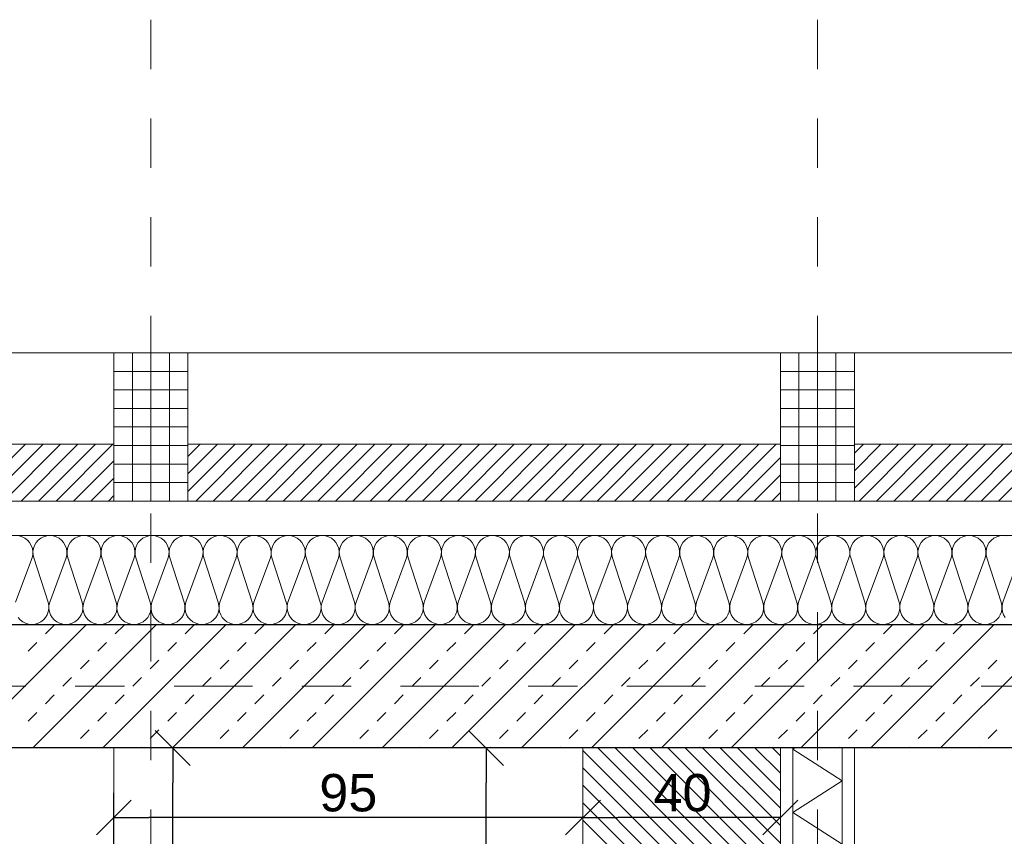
# Model space of a CAD drawing. Header units: metres. Extents: x -45.2 to 14.3, y -31.8 to 10.2.
# Tile 61 of 148: x -36.7 to -34.7, y -0.3 to 1.4. Entities that reach past the tile are written whole.
import ezdxf

# ---------------------------------------------------------------- set-up
doc = ezdxf.new("R2010")
doc.units = ezdxf.units.M
doc.header["$LTSCALE"] = 0.05
doc.linetypes.add('Achsen 01', pattern=[5.291531, 3.175, -1.058062, 0.352704, -0.705764])
doc.linetypes.add('Raster 01', pattern=[2, 1, -1])
doc.layers.get('0').update_dxf_attribs({"lineweight": 25})
for name, color, linetype, lineweight in [('013_Beton und Stahlbetonarbeiten-330 Außenwände', 7, 'Continuous', 25), ('014_Fassadenarbeiten-330 Betonfertigteile vertikal', 7, 'Continuous', 9), ('014_Fassadenarbeiten-330 Filtermauerwerk 11.5cm', 7, 'Continuous', 9), ('039_Trockenbauarbeiten-340 Gipskarton', 7, 'Continuous', 9), ('075_Raumlufttechnische Anlage-Beschriftung', 7, 'Continuous', 9), ('AV1-Einrichtung Bemaßung', 7, 'Continuous', 9)]:
    doc.layers.add(name, color=color, linetype=linetype, lineweight=lineweight)
for name, color, linetype, lineweight, true_color in [('014_Fassadenarbeiten-000 Aufsicht Betonfertigteile', 7, 'Continuous', 9, 0xc0c0c0), ('014_Fassadenarbeiten-330 mineralische Dämmung', 7, 'Continuous', 9, 0x666666), ('039_Trockenbauarbeiten-340 Dämmung', 7, 'Continuous', 9, 0xc0c0c0), ('075_Raumlufttechnische Anlage-Lüftungsanlage', 7, 'Continuous', 18, 0x555555), ('AV1-Achsen', 1, 'Achsen 01', 18, 0xff0000), ('AV1-Raster', 7, 'Raster 01', 9, 0xa6a6a6)]:
    doc.layers.add(name, color=color, linetype=linetype, lineweight=lineweight, true_color=true_color)
doc.styles.add('Arial', font='arial.ttf')

msp = doc.modelspace()

# ---------------------------------------------------------------- linework, layer by layer
at = {"color": 0, "linetype": 'Continuous', "lineweight": 15}
for p, q in [((-36.441, -0.0896), (-36.3703, -0.1604)), ((-35.8064, -0.0896), (-35.7357, -0.1604)), ((-36.5604, -0.3014), (-36.4896, -0.2306)), ((-35.5396, -0.2306), (-35.6104, -0.3014)), ((-35.6104, -0.3014), (-35.5396, -0.2306)), ((-35.1396, -0.2306), (-35.2104, -0.3014))]:
    msp.add_line(p, q, dxfattribs=at)
at = {"color": 0, "linetype": 'ByBlock', "lineweight": -2}
for p, q in [((-36.4057, -0.125), (-36.4057, -0.1957)), ((-35.771, -0.125), (-35.771, -0.1957)), ((-36.525, -0.266), (-36.4543, -0.266)), ((-35.575, -0.266), (-35.6457, -0.266)), ((-35.575, -0.266), (-35.5043, -0.266)), ((-35.175, -0.266), (-35.2457, -0.266))]:
    msp.add_line(p, q, dxfattribs=at)
at = {"layer": '013_Beton und Stahlbetonarbeiten-330 Außenwände', "color": 251, "linetype": 'Continuous', "lineweight": 13, "true_color": 0x4c4c4c}
for p, q in [((-36.5804, 0.125), (-36.8304, -0.125)), ((-36.4389, 0.125), (-36.6889, -0.125)), ((-36.6635, 0.1061), (-36.6458, 0.1237)), ((-36.2975, 0.125), (-36.5475, -0.125)), ((-36.5221, 0.1061), (-36.5044, 0.1237)), ((-36.1561, 0.125), (-36.4061, -0.125)), ((-36.3806, 0.1061), (-36.363, 0.1237)), ((-36.0147, 0.125), (-36.2647, -0.125)), ((-36.2392, 0.1061), (-36.2215, 0.1237)), ((-35.8732, 0.125), (-36.1232, -0.125)), ((-36.0978, 0.1061), (-36.0801, 0.1237)), ((-35.7318, 0.125), (-35.9818, -0.125)), ((-35.9564, 0.1061), (-35.9387, 0.1237)), ((-35.5904, 0.125), (-35.8404, -0.125)), ((-35.815, 0.1061), (-35.7973, 0.1237)), ((-35.449, 0.125), (-35.699, -0.125)), ((-35.6735, 0.1061), (-35.6559, 0.1237)), ((-35.3076, 0.125), (-35.5576, -0.125)), ((-35.5321, 0.1061), (-35.5144, 0.1237)), ((-35.1661, 0.125), (-35.4161, -0.125)), ((-35.3907, 0.1061), (-35.373, 0.1237)), ((-35.0247, 0.125), (-35.2747, -0.125)), ((-35.2493, 0.1061), (-35.2316, 0.1237)), ((-34.8833, 0.125), (-35.1333, -0.125)), ((-35.1079, 0.1061), (-35.0902, 0.1237)), ((-34.7419, 0.125), (-34.9919, -0.125)), ((-34.9664, 0.1061), (-34.9488, 0.1237)), ((-34.6005, 0.125), (-34.8505, -0.125)), ((-34.825, 0.1061), (-34.8073, 0.1237)), ((-36.6988, 0.0707), (-36.6812, 0.0884)), ((-36.5574, 0.0707), (-36.5397, 0.0884)), ((-36.416, 0.0707), (-36.3983, 0.0884)), ((-36.2746, 0.0707), (-36.2569, 0.0884)), ((-36.1332, 0.0707), (-36.1155, 0.0884)), ((-35.9917, 0.0707), (-35.9741, 0.0884)), ((-35.8503, 0.0707), (-35.8326, 0.0884)), ((-35.7089, 0.0707), (-35.6912, 0.0884)), ((-35.5675, 0.0707), (-35.5498, 0.0884)), ((-35.426, 0.0707), (-35.4084, 0.0884)), ((-35.2846, 0.0707), (-35.267, 0.0884)), ((-35.1432, 0.0707), (-35.1255, 0.0884)), ((-35.0018, 0.0707), (-34.9841, 0.0884)), ((-34.8604, 0.0707), (-34.8427, 0.0884)), ((-36.5928, 0.0354), (-36.5751, 0.053)), ((-36.4514, 0.0354), (-36.4337, 0.053)), ((-36.3099, 0.0354), (-36.2923, 0.053)), ((-36.1685, 0.0354), (-36.1508, 0.053)), ((-36.0271, 0.0354), (-36.0094, 0.053)), ((-35.8857, 0.0354), (-35.868, 0.053)), ((-35.7442, 0.0354), (-35.7266, 0.053)), ((-35.6028, 0.0354), (-35.5851, 0.053)), ((-35.4614, 0.0354), (-35.4437, 0.053)), ((-35.32, 0.0354), (-35.3023, 0.053)), ((-35.1786, 0.0354), (-35.1609, 0.053)), ((-35.0371, 0.0354), (-35.0195, 0.053)), ((-34.8957, 0.0354), (-34.878, 0.053)), ((-34.7543, 0.0354), (-34.7366, 0.053)), ((-36.6281, 0), (-36.6105, 0.0177)), ((-36.4867, 0), (-36.469, 0.0177)), ((-36.3453, 0), (-36.3276, 0.0177)), ((-36.2039, 0), (-36.1862, 0.0177)), ((-36.0624, 0), (-36.0448, 0.0177)), ((-35.921, 0), (-35.9033, 0.0177)), ((-35.7796, 0), (-35.7619, 0.0177)), ((-35.6382, 0), (-35.6205, 0.0177)), ((-35.4968, 0), (-35.4791, 0.0177)), ((-35.3553, 0), (-35.3377, 0.0177)), ((-35.2139, 0), (-35.1962, 0.0177)), ((-35.0725, 0), (-35.0548, 0.0177)), ((-34.9311, 0), (-34.9134, 0.0177)), ((-34.7897, 0), (-34.772, 0.0177)), ((-36.6635, -0.0354), (-36.6458, -0.0177)), ((-36.5221, -0.0354), (-36.5044, -0.0177)), ((-36.3806, -0.0354), (-36.363, -0.0177)), ((-36.2392, -0.0354), (-36.2215, -0.0177)), ((-36.0978, -0.0354), (-36.0801, -0.0177)), ((-35.9564, -0.0354), (-35.9387, -0.0177)), ((-35.815, -0.0354), (-35.7973, -0.0177)), ((-35.6735, -0.0354), (-35.6559, -0.0177)), ((-35.5321, -0.0354), (-35.5144, -0.0177)), ((-35.3907, -0.0354), (-35.373, -0.0177)), ((-35.2493, -0.0354), (-35.2316, -0.0177)), ((-35.1079, -0.0354), (-35.0902, -0.0177)), ((-34.9664, -0.0354), (-34.9488, -0.0177)), ((-34.825, -0.0354), (-34.8073, -0.0177)), ((-36.6988, -0.0707), (-36.6812, -0.053)), ((-36.5574, -0.0707), (-36.5397, -0.053)), ((-36.416, -0.0707), (-36.3983, -0.053)), ((-36.2746, -0.0707), (-36.2569, -0.053)), ((-36.1332, -0.0707), (-36.1155, -0.053)), ((-35.9917, -0.0707), (-35.9741, -0.053)), ((-35.8503, -0.0707), (-35.8326, -0.053)), ((-35.7089, -0.0707), (-35.6912, -0.053)), ((-35.5675, -0.0707), (-35.5498, -0.053)), ((-35.426, -0.0707), (-35.4084, -0.053)), ((-35.2846, -0.0707), (-35.267, -0.053)), ((-35.1432, -0.0707), (-35.1255, -0.053)), ((-35.0018, -0.0707), (-34.9841, -0.053)), ((-34.8604, -0.0707), (-34.8427, -0.053)), ((-36.5928, -0.1061), (-36.5751, -0.0884)), ((-36.4514, -0.1061), (-36.4337, -0.0884)), ((-36.3099, -0.1061), (-36.2923, -0.0884)), ((-36.1685, -0.1061), (-36.1508, -0.0884)), ((-36.0271, -0.1061), (-36.0094, -0.0884)), ((-35.8857, -0.1061), (-35.868, -0.0884)), ((-35.7442, -0.1061), (-35.7266, -0.0884)), ((-35.6028, -0.1061), (-35.5851, -0.0884)), ((-35.4614, -0.1061), (-35.4437, -0.0884)), ((-35.32, -0.1061), (-35.3023, -0.0884)), ((-35.1786, -0.1061), (-35.1609, -0.0884)), ((-35.0371, -0.1061), (-35.0195, -0.0884)), ((-34.8957, -0.1061), (-34.878, -0.0884)), ((-34.7543, -0.1061), (-34.7366, -0.0884)), ((-36.6117, -0.125), (-36.6105, -0.1237)), ((-36.4703, -0.125), (-36.469, -0.1237)), ((-36.3289, -0.125), (-36.3276, -0.1237)), ((-36.1874, -0.125), (-36.1862, -0.1237)), ((-36.046, -0.125), (-36.0448, -0.1237)), ((-35.9046, -0.125), (-35.9033, -0.1237)), ((-35.7632, -0.125), (-35.7619, -0.1237)), ((-35.6218, -0.125), (-35.6205, -0.1237)), ((-35.4803, -0.125), (-35.4791, -0.1237)), ((-35.3389, -0.125), (-35.3377, -0.1237)), ((-35.1975, -0.125), (-35.1962, -0.1237)), ((-35.0561, -0.125), (-35.0548, -0.1237)), ((-34.9147, -0.125), (-34.9134, -0.1237)), ((-34.7732, -0.125), (-34.772, -0.1237))]:
    msp.add_line(p, q, dxfattribs=at)
at = {"layer": '013_Beton und Stahlbetonarbeiten-330 Außenwände'}
msp.add_lwpolyline([(-39.275, 0.125), (-18.775, 0.125), (-18.775, -0.125), (-39.025, -0.125), (-39.025, -21.725), (-39.275, -21.725)], close=True, dxfattribs=at)
at = {"layer": '014_Fassadenarbeiten-000 Aufsicht Betonfertigteile'}
msp.add_lwpolyline([(-39.455, 0.305), (0.305, 0.305), (0.675, 0.675), (-39.825, 0.675)], close=True, dxfattribs=at)
at = {"layer": '014_Fassadenarbeiten-330 Betonfertigteile vertikal', "color": 8, "linetype": 'Continuous', "lineweight": 9, "true_color": 0x808080}
for p, q in [((-36.4875, 0.675), (-36.4875, 0.375)), ((-36.45, 0.675), (-36.45, 0.375)), ((-36.4125, 0.675), (-36.4125, 0.375)), ((-35.1375, 0.675), (-35.1375, 0.375)), ((-35.1, 0.675), (-35.1, 0.375)), ((-35.0625, 0.675), (-35.0625, 0.375))]:
    msp.add_line(p, q, dxfattribs=at)
at = {"layer": '014_Fassadenarbeiten-330 Betonfertigteile vertikal', "color": 8, "linetype": 'Continuous', "lineweight": 13, "true_color": 0x808080}
for p, q in [((-36.525, 0.6375), (-36.375, 0.6375)), ((-35.175, 0.6375), (-35.025, 0.6375)), ((-36.525, 0.6), (-36.375, 0.6)), ((-35.175, 0.6), (-35.025, 0.6)), ((-36.525, 0.5625), (-36.375, 0.5625)), ((-35.175, 0.5625), (-35.025, 0.5625)), ((-36.525, 0.525), (-36.375, 0.525)), ((-35.175, 0.525), (-35.025, 0.525)), ((-36.525, 0.4875), (-36.375, 0.4875)), ((-35.175, 0.4875), (-35.025, 0.4875)), ((-36.525, 0.45), (-36.375, 0.45)), ((-35.175, 0.45), (-35.025, 0.45)), ((-36.525, 0.4125), (-36.375, 0.4125)), ((-35.175, 0.4125), (-35.025, 0.4125))]:
    msp.add_line(p, q, dxfattribs=at)
at = {"layer": '014_Fassadenarbeiten-330 Betonfertigteile vertikal'}
for points in [[(-36.525, 0.675), (-36.375, 0.675), (-36.375, 0.375), (-36.525, 0.375)], [(-35.175, 0.675), (-35.025, 0.675), (-35.025, 0.375), (-35.175, 0.375)]]:
    msp.add_lwpolyline(points, close=True, dxfattribs=at)
at = {"layer": '014_Fassadenarbeiten-330 Filtermauerwerk 11.5cm', "color": 8, "linetype": 'Continuous', "lineweight": 9, "true_color": 0x808080}
for p, q in [((-36.8188, 0.375), (-36.7038, 0.49)), ((-36.7835, 0.375), (-36.6685, 0.49)), ((-36.7481, 0.375), (-36.6331, 0.49)), ((-36.7128, 0.375), (-36.5978, 0.49)), ((-36.6774, 0.375), (-36.5624, 0.49)), ((-36.642, 0.375), (-36.527, 0.49)), ((-36.375, 0.4653), (-36.3503, 0.49)), ((-36.375, 0.4299), (-36.3149, 0.49)), ((-36.375, 0.3946), (-36.2796, 0.49)), ((-36.3592, 0.375), (-36.2442, 0.49)), ((-36.3238, 0.375), (-36.2088, 0.49)), ((-36.2885, 0.375), (-36.1735, 0.49)), ((-36.2531, 0.375), (-36.1381, 0.49)), ((-36.2178, 0.375), (-36.1028, 0.49)), ((-36.1824, 0.375), (-36.0674, 0.49)), ((-36.1471, 0.375), (-36.0321, 0.49)), ((-36.1117, 0.375), (-35.9967, 0.49)), ((-36.0764, 0.375), (-35.9614, 0.49)), ((-36.041, 0.375), (-35.926, 0.49)), ((-36.0056, 0.375), (-35.8906, 0.49)), ((-35.9703, 0.375), (-35.8553, 0.49)), ((-35.9349, 0.375), (-35.8199, 0.49)), ((-35.8996, 0.375), (-35.7846, 0.49)), ((-35.8642, 0.375), (-35.7492, 0.49)), ((-35.8289, 0.375), (-35.7139, 0.49)), ((-35.7935, 0.375), (-35.6785, 0.49)), ((-35.7582, 0.375), (-35.6432, 0.49)), ((-35.7228, 0.375), (-35.6078, 0.49)), ((-35.6874, 0.375), (-35.5724, 0.49)), ((-35.6521, 0.375), (-35.5371, 0.49)), ((-35.6167, 0.375), (-35.5017, 0.49)), ((-35.5814, 0.375), (-35.4664, 0.49)), ((-35.546, 0.375), (-35.431, 0.49)), ((-35.5107, 0.375), (-35.3957, 0.49)), ((-35.4753, 0.375), (-35.3603, 0.49)), ((-35.44, 0.375), (-35.325, 0.49)), ((-35.4046, 0.375), (-35.2896, 0.49)), ((-35.3692, 0.375), (-35.2542, 0.49)), ((-35.3339, 0.375), (-35.2189, 0.49)), ((-35.2985, 0.375), (-35.1835, 0.49)), ((-35.025, 0.4718), (-35.0068, 0.49)), ((-35.025, 0.4364), (-34.9714, 0.49)), ((-35.025, 0.401), (-34.936, 0.49)), ((-35.0157, 0.375), (-34.9007, 0.49)), ((-34.9803, 0.375), (-34.8653, 0.49)), ((-34.945, 0.375), (-34.83, 0.49)), ((-34.9096, 0.375), (-34.7946, 0.49)), ((-34.8743, 0.375), (-34.7593, 0.49)), ((-34.8389, 0.375), (-34.7239, 0.49)), ((-34.8036, 0.375), (-34.6886, 0.49)), ((-34.7682, 0.375), (-34.6532, 0.49)), ((-34.7329, 0.375), (-34.6179, 0.49)), ((-35.2632, 0.375), (-35.175, 0.4632)), ((-36.6067, 0.375), (-36.525, 0.4567)), ((-36.5713, 0.375), (-36.525, 0.4213)), ((-35.2278, 0.375), (-35.175, 0.4278)), ((-36.536, 0.375), (-36.525, 0.386)), ((-35.1925, 0.375), (-35.175, 0.3925))]:
    msp.add_line(p, q, dxfattribs=at)
at = {"layer": '014_Fassadenarbeiten-330 Filtermauerwerk 11.5cm'}
for points in [[(-36.525, 0.49), (-36.525, 0.375), (-37.725, 0.375), (-37.725, 0.49)], [(-35.175, 0.49), (-35.175, 0.375), (-36.375, 0.375), (-36.375, 0.49)], [(-33.825, 0.49), (-33.825, 0.375), (-35.025, 0.375), (-35.025, 0.49)]]:
    msp.add_lwpolyline(points, close=True, dxfattribs=at)
at = {"layer": '014_Fassadenarbeiten-330 mineralische Dämmung'}
msp.add_lwpolyline([(-18.9, 0.305), (-18.9, 0.125), (-39.275, 0.125), (-39.275, -21.725), (-39.15, -21.725), (-39.15, -21.905), (-39.455, -21.905), (-39.455, 0.305)], close=True, dxfattribs=at)
for points in [[(-36.7239, 0.17), (-36.6906, 0.26), (-36.6906, 0.26), (-36.6893, 0.2663), (-36.6891, 0.2728), (-36.6901, 0.2792), (-36.6923, 0.2853), (-36.6956, 0.2908), (-36.6999, 0.2957), (-36.705, 0.2997), (-36.7108, 0.3026), (-36.717, 0.3044)], [(-34.7176, 0.3044), (-34.724, 0.305), (-34.7305, 0.3044), (-34.7367, 0.3026), (-34.7425, 0.2997), (-34.7476, 0.2957), (-34.7519, 0.2908), (-34.7552, 0.2853), (-34.7574, 0.2792), (-34.7584, 0.2728), (-34.7582, 0.2663), (-34.7568, 0.26), (-34.7279, 0.17), (-34.7279, 0.17), (-34.7265, 0.1637), (-34.7263, 0.1572), (-34.7273, 0.1508), (-34.7295, 0.1447), (-34.7328, 0.1392), (-34.7371, 0.1343), (-34.7422, 0.1303), (-34.748, 0.1274), (-34.7542, 0.1256), (-34.7607, 0.125), (-34.7671, 0.1256), (-34.7733, 0.1274), (-34.7791, 0.1303), (-34.7842, 0.1343), (-34.7885, 0.1392), (-34.7918, 0.1447), (-34.794, 0.1508), (-34.7951, 0.1572), (-34.7949, 0.1637), (-34.7935, 0.17), (-34.7602, 0.26), (-34.7602, 0.26), (-34.7588, 0.2663), (-34.7586, 0.2728), (-34.7596, 0.2792), (-34.7618, 0.2853), (-34.7651, 0.2908), (-34.7694, 0.2957), (-34.7745, 0.2997), (-34.7803, 0.3026), (-34.7865, 0.3044), (-34.793, 0.305), (-34.7994, 0.3044), (-34.8056, 0.3026), (-34.8114, 0.2997), (-34.8165, 0.2957), (-34.8208, 0.2908), (-34.8241, 0.2853), (-34.8263, 0.2792), (-34.8273, 0.2728), (-34.8272, 0.2663), (-34.8258, 0.26), (-34.7968, 0.17), (-34.7968, 0.17), (-34.7954, 0.1637), (-34.7953, 0.1572), (-34.7963, 0.1508), (-34.7985, 0.1447), (-34.8018, 0.1392), (-34.8061, 0.1343), (-34.8112, 0.1303), (-34.817, 0.1274), (-34.8232, 0.1256), (-34.8296, 0.125), (-34.8361, 0.1256), (-34.8423, 0.1274), (-34.8481, 0.1303), (-34.8532, 0.1343), (-34.8575, 0.1392), (-34.8608, 0.1447), (-34.863, 0.1508), (-34.864, 0.1572), (-34.8638, 0.1637), (-34.8624, 0.17), (-34.8291, 0.26), (-34.8291, 0.26), (-34.8277, 0.2663), (-34.8276, 0.2728), (-34.8286, 0.2792), (-34.8308, 0.2853), (-34.8341, 0.2908), (-34.8384, 0.2957), (-34.8435, 0.2997), (-34.8493, 0.3026), (-34.8555, 0.3044), (-34.8619, 0.305), (-34.8684, 0.3044), (-34.8746, 0.3026), (-34.8804, 0.2997), (-34.8855, 0.2957), (-34.8898, 0.2908), (-34.8931, 0.2853), (-34.8953, 0.2792), (-34.8963, 0.2728), (-34.8961, 0.2663), (-34.8947, 0.26), (-34.8658, 0.17), (-34.8658, 0.17), (-34.8644, 0.1637), (-34.8642, 0.1572), (-34.8652, 0.1508), (-34.8674, 0.1447), (-34.8707, 0.1392), (-34.875, 0.1343), (-34.8801, 0.1303), (-34.8859, 0.1274), (-34.8921, 0.1256), (-34.8986, 0.125), (-34.905, 0.1256), (-34.9112, 0.1274), (-34.917, 0.1303), (-34.9221, 0.1343), (-34.9264, 0.1392), (-34.9297, 0.1447), (-34.9319, 0.1508), (-34.9329, 0.1572), (-34.9328, 0.1637), (-34.9314, 0.17), (-34.8981, 0.26), (-34.8981, 0.26), (-34.8967, 0.2663), (-34.8965, 0.2728), (-34.8975, 0.2792), (-34.8997, 0.2853), (-34.903, 0.2908), (-34.9073, 0.2957), (-34.9124, 0.2997), (-34.9182, 0.3026), (-34.9244, 0.3044), (-34.9309, 0.305), (-34.9373, 0.3044), (-34.9435, 0.3026), (-34.9493, 0.2997), (-34.9544, 0.2957), (-34.9587, 0.2908), (-34.962, 0.2853), (-34.9642, 0.2792), (-34.9652, 0.2728), (-34.9651, 0.2663), (-34.9637, 0.26), (-34.9347, 0.17), (-34.9347, 0.17), (-34.9333, 0.1637), (-34.9331, 0.1572), (-34.9342, 0.1508), (-34.9364, 0.1447), (-34.9397, 0.1392), (-34.944, 0.1343), (-34.9491, 0.1303), (-34.9548, 0.1274), (-34.9611, 0.1256), (-34.9675, 0.125), (-34.974, 0.1256), (-34.9802, 0.1274), (-34.986, 0.1303), (-34.9911, 0.1343), (-34.9954, 0.1392), (-34.9987, 0.1447), (-35.0009, 0.1508), (-35.0019, 0.1572), (-35.0017, 0.1637), (-35.0003, 0.17), (-34.967, 0.26), (-34.967, 0.26), (-34.9656, 0.2663), (-34.9654, 0.2728), (-34.9665, 0.2792), (-34.9687, 0.2853), (-34.972, 0.2908), (-34.9763, 0.2957), (-34.9814, 0.2997), (-34.9872, 0.3026), (-34.9934, 0.3044), (-34.9998, 0.305), (-35.0063, 0.3044), (-35.0125, 0.3026), (-35.0182, 0.2997), (-35.0234, 0.2957), (-35.0277, 0.2908), (-35.031, 0.2853), (-35.0332, 0.2792), (-35.0342, 0.2728), (-35.034, 0.2663), (-35.0326, 0.26), (-35.0037, 0.17), (-35.0037, 0.17), (-35.0023, 0.1637), (-35.0021, 0.1572), (-35.0031, 0.1508), (-35.0053, 0.1447), (-35.0086, 0.1392), (-35.0129, 0.1343), (-35.018, 0.1303), (-35.0238, 0.1274), (-35.03, 0.1256), (-35.0365, 0.125), (-35.0429, 0.1256), (-35.0491, 0.1274), (-35.0549, 0.1303), (-35.06, 0.1343), (-35.0643, 0.1392), (-35.0676, 0.1447), (-35.0698, 0.1508), (-35.0708, 0.1572), (-35.0706, 0.1637), (-35.0692, 0.17), (-35.036, 0.26), (-35.036, 0.26), (-35.0346, 0.2663), (-35.0344, 0.2728), (-35.0354, 0.2792), (-35.0376, 0.2853), (-35.0409, 0.2908), (-35.0452, 0.2957), (-35.0503, 0.2997), (-35.0561, 0.3026), (-35.0623, 0.3044), (-35.0688, 0.305), (-35.0752, 0.3044), (-35.0814, 0.3026), (-35.0872, 0.2997), (-35.0923, 0.2957), (-35.0966, 0.2908), (-35.0999, 0.2853), (-35.1021, 0.2792), (-35.1031, 0.2728), (-35.1029, 0.2663), (-35.1015, 0.26), (-35.0726, 0.17), (-35.0726, 0.17), (-35.0712, 0.1637), (-35.071, 0.1572), (-35.0721, 0.1508), (-35.0743, 0.1447), (-35.0776, 0.1392), (-35.0818, 0.1343), (-35.087, 0.1303), (-35.0927, 0.1274), (-35.099, 0.1256), (-35.1054, 0.125), (-35.1119, 0.1256), (-35.1181, 0.1274), (-35.1238, 0.1303), (-35.129, 0.1343), (-35.1332, 0.1392), (-35.1366, 0.1447), (-35.1388, 0.1508), (-35.1398, 0.1572), (-35.1396, 0.1637), (-35.1382, 0.17), (-35.1049, 0.26), (-35.1049, 0.26), (-35.1035, 0.2663), (-35.1033, 0.2728), (-35.1044, 0.2792), (-35.1066, 0.2853), (-35.1099, 0.2908), (-35.1142, 0.2957), (-35.1193, 0.2997), (-35.125, 0.3026), (-35.1313, 0.3044), (-35.1377, 0.305), (-35.1441, 0.3044), (-35.1504, 0.3026), (-35.1561, 0.2997), (-35.1613, 0.2957), (-35.1655, 0.2908), (-35.1688, 0.2853), (-35.171, 0.2792), (-35.1721, 0.2728), (-35.1719, 0.2663), (-35.1705, 0.26), (-35.1416, 0.17), (-35.1416, 0.17), (-35.1402, 0.1637), (-35.14, 0.1572), (-35.141, 0.1508), (-35.1432, 0.1447), (-35.1465, 0.1392), (-35.1508, 0.1343), (-35.1559, 0.1303), (-35.1617, 0.1274), (-35.1679, 0.1256), (-35.1743, 0.125), (-35.1808, 0.1256), (-35.187, 0.1274), (-35.1928, 0.1303), (-35.1979, 0.1343), (-35.2022, 0.1392), (-35.2055, 0.1447), (-35.2077, 0.1508), (-35.2087, 0.1572), (-35.2085, 0.1637), (-35.2071, 0.17), (-35.1739, 0.26), (-35.1739, 0.26), (-35.1725, 0.2663), (-35.1723, 0.2728), (-35.1733, 0.2792), (-35.1755, 0.2853), (-35.1788, 0.2908), (-35.1831, 0.2957), (-35.1882, 0.2997), (-35.194, 0.3026), (-35.2002, 0.3044), (-35.2066, 0.305), (-35.2131, 0.3044), (-35.2193, 0.3026), (-35.2251, 0.2997), (-35.2302, 0.2957), (-35.2345, 0.2908), (-35.2378, 0.2853), (-35.24, 0.2792), (-35.241, 0.2728), (-35.2408, 0.2663), (-35.2394, 0.26), (-35.2105, 0.17), (-35.2105, 0.17), (-35.2091, 0.1637), (-35.2089, 0.1572), (-35.2099, 0.1508), (-35.2121, 0.1447), (-35.2155, 0.1392), (-35.2197, 0.1343), (-35.2249, 0.1303), (-35.2306, 0.1274), (-35.2368, 0.1256), (-35.2433, 0.125), (-35.2497, 0.1256), (-35.256, 0.1274), (-35.2617, 0.1303), (-35.2669, 0.1343), (-35.2711, 0.1392), (-35.2744, 0.1447), (-35.2766, 0.1508), (-35.2777, 0.1572), (-35.2775, 0.1637), (-35.2761, 0.17), (-35.2428, 0.26), (-35.2428, 0.26), (-35.2414, 0.2663), (-35.2412, 0.2728), (-35.2422, 0.2792), (-35.2445, 0.2853), (-35.2478, 0.2908), (-35.252, 0.2957), (-35.2572, 0.2997), (-35.2629, 0.3026), (-35.2691, 0.3044), (-35.2756, 0.305), (-35.282, 0.3044), (-35.2883, 0.3026), (-35.294, 0.2997), (-35.2991, 0.2957), (-35.3034, 0.2908), (-35.3067, 0.2853), (-35.3089, 0.2792), (-35.31, 0.2728), (-35.3098, 0.2663), (-35.3084, 0.26), (-35.2795, 0.17), (-35.2795, 0.17), (-35.2781, 0.1637), (-35.2779, 0.1572), (-35.2789, 0.1508), (-35.2811, 0.1447), (-35.2844, 0.1392), (-35.2887, 0.1343), (-35.2938, 0.1303), (-35.2996, 0.1274), (-35.3058, 0.1256), (-35.3122, 0.125), (-35.3187, 0.1256), (-35.3249, 0.1274), (-35.3307, 0.1303), (-35.3358, 0.1343), (-35.3401, 0.1392), (-35.3434, 0.1447), (-35.3456, 0.1508), (-35.3466, 0.1572), (-35.3464, 0.1637), (-35.345, 0.17), (-35.3118, 0.26), (-35.3118, 0.26), (-35.3104, 0.2663), (-35.3102, 0.2728), (-35.3112, 0.2792), (-35.3134, 0.2853), (-35.3167, 0.2908), (-35.321, 0.2957), (-35.3261, 0.2997), (-35.3319, 0.3026), (-35.3381, 0.3044), (-35.3445, 0.305), (-35.351, 0.3044), (-35.3572, 0.3026), (-35.363, 0.2997), (-35.3681, 0.2957), (-35.3724, 0.2908), (-35.3757, 0.2853), (-35.3779, 0.2792), (-35.3789, 0.2728), (-35.3787, 0.2663), (-35.3773, 0.26), (-35.3484, 0.17), (-35.3484, 0.17), (-35.347, 0.1637), (-35.3468, 0.1572), (-35.3478, 0.1508), (-35.35, 0.1447), (-35.3533, 0.1392), (-35.3576, 0.1343), (-35.3627, 0.1303), (-35.3685, 0.1274), (-35.3747, 0.1256), (-35.3812, 0.125), (-35.3876, 0.1256), (-35.3938, 0.1274), (-35.3996, 0.1303), (-35.4047, 0.1343), (-35.409, 0.1392), (-35.4123, 0.1447), (-35.4145, 0.1508), (-35.4156, 0.1572), (-35.4154, 0.1637), (-35.414, 0.17), (-35.3807, 0.26), (-35.3807, 0.26), (-35.3793, 0.2663), (-35.3791, 0.2728), (-35.3801, 0.2792), (-35.3823, 0.2853), (-35.3856, 0.2908), (-35.3899, 0.2957), (-35.3951, 0.2997), (-35.4008, 0.3026), (-35.407, 0.3044), (-35.4135, 0.305), (-35.4199, 0.3044), (-35.4261, 0.3026), (-35.4319, 0.2997), (-35.437, 0.2957), (-35.4413, 0.2908), (-35.4446, 0.2853), (-35.4468, 0.2792), (-35.4479, 0.2728), (-35.4477, 0.2663), (-35.4463, 0.26), (-35.4173, 0.17), (-35.4173, 0.17), (-35.4159, 0.1637), (-35.4158, 0.1572), (-35.4168, 0.1508), (-35.419, 0.1447), (-35.4223, 0.1392), (-35.4266, 0.1343), (-35.4317, 0.1303), (-35.4375, 0.1274), (-35.4437, 0.1256), (-35.4501, 0.125), (-35.4566, 0.1256), (-35.4628, 0.1274), (-35.4686, 0.1303), (-35.4737, 0.1343), (-35.478, 0.1392), (-35.4813, 0.1447), (-35.4835, 0.1508), (-35.4845, 0.1572), (-35.4843, 0.1637), (-35.4829, 0.17), (-35.4496, 0.26), (-35.4496, 0.26), (-35.4482, 0.2663), (-35.4481, 0.2728), (-35.4491, 0.2792), (-35.4513, 0.2853), (-35.4546, 0.2908), (-35.4589, 0.2957), (-35.464, 0.2997), (-35.4698, 0.3026), (-35.476, 0.3044), (-35.4824, 0.305), (-35.4889, 0.3044), (-35.4951, 0.3026), (-35.5009, 0.2997), (-35.506, 0.2957), (-35.5103, 0.2908), (-35.5136, 0.2853), (-35.5158, 0.2792), (-35.5168, 0.2728), (-35.5166, 0.2663), (-35.5152, 0.26), (-35.4863, 0.17), (-35.4863, 0.17), (-35.4849, 0.1637), (-35.4847, 0.1572), (-35.4857, 0.1508), (-35.4879, 0.1447), (-35.4912, 0.1392), (-35.4955, 0.1343), (-35.5006, 0.1303), (-35.5064, 0.1274), (-35.5126, 0.1256), (-35.5191, 0.125), (-35.5255, 0.1256), (-35.5317, 0.1274), (-35.5375, 0.1303), (-35.5426, 0.1343), (-35.5469, 0.1392), (-35.5502, 0.1447), (-35.5524, 0.1508), (-35.5534, 0.1572), (-35.5533, 0.1637), (-35.5519, 0.17), (-35.5186, 0.26), (-35.5186, 0.26), (-35.5172, 0.2663), (-35.517, 0.2728), (-35.518, 0.2792), (-35.5202, 0.2853), (-35.5235, 0.2908), (-35.5278, 0.2957), (-35.5329, 0.2997), (-35.5387, 0.3026), (-35.5449, 0.3044), (-35.5514, 0.305), (-35.5578, 0.3044), (-35.564, 0.3026), (-35.5698, 0.2997), (-35.5749, 0.2957), (-35.5792, 0.2908), (-35.5825, 0.2853), (-35.5847, 0.2792), (-35.5857, 0.2728), (-35.5856, 0.2663), (-35.5842, 0.26), (-35.5552, 0.17), (-35.5552, 0.17), (-35.5538, 0.1637), (-35.5536, 0.1572), (-35.5547, 0.1508), (-35.5569, 0.1447), (-35.5602, 0.1392), (-35.5645, 0.1343), (-35.5696, 0.1303), (-35.5754, 0.1274), (-35.5816, 0.1256), (-35.588, 0.125), (-35.5945, 0.1256), (-35.6007, 0.1274), (-35.6065, 0.1303), (-35.6116, 0.1343), (-35.6159, 0.1392), (-35.6192, 0.1447), (-35.6214, 0.1508), (-35.6224, 0.1572), (-35.6222, 0.1637), (-35.6208, 0.17), (-35.5875, 0.26), (-35.5875, 0.26), (-35.5861, 0.2663), (-35.5859, 0.2728), (-35.587, 0.2792), (-35.5892, 0.2853), (-35.5925, 0.2908), (-35.5968, 0.2957), (-35.6019, 0.2997), (-35.6077, 0.3026), (-35.6139, 0.3044), (-35.6203, 0.305), (-35.6268, 0.3044), (-35.633, 0.3026), (-35.6387, 0.2997), (-35.6439, 0.2957), (-35.6482, 0.2908), (-35.6515, 0.2853), (-35.6537, 0.2792), (-35.6547, 0.2728), (-35.6545, 0.2663), (-35.6531, 0.26), (-35.6242, 0.17), (-35.6242, 0.17), (-35.6228, 0.1637), (-35.6226, 0.1572), (-35.6236, 0.1508), (-35.6258, 0.1447), (-35.6291, 0.1392), (-35.6334, 0.1343), (-35.6385, 0.1303), (-35.6443, 0.1274), (-35.6505, 0.1256), (-35.657, 0.125), (-35.6634, 0.1256), (-35.6696, 0.1274), (-35.6754, 0.1303), (-35.6805, 0.1343), (-35.6848, 0.1392), (-35.6881, 0.1447), (-35.6903, 0.1508), (-35.6913, 0.1572), (-35.6911, 0.1637), (-35.6897, 0.17), (-35.6565, 0.26), (-35.6565, 0.26), (-35.6551, 0.2663), (-35.6549, 0.2728), (-35.6559, 0.2792), (-35.6581, 0.2853), (-35.6614, 0.2908), (-35.6657, 0.2957), (-35.6708, 0.2997), (-35.6766, 0.3026), (-35.6828, 0.3044), (-35.6893, 0.305), (-35.6957, 0.3044), (-35.7019, 0.3026), (-35.7077, 0.2997), (-35.7128, 0.2957), (-35.7171, 0.2908), (-35.7204, 0.2853), (-35.7226, 0.2792), (-35.7236, 0.2728), (-35.7234, 0.2663), (-35.722, 0.26), (-35.6931, 0.17), (-35.6931, 0.17), (-35.6917, 0.1637), (-35.6915, 0.1572), (-35.6926, 0.1508), (-35.6948, 0.1447), (-35.6981, 0.1392), (-35.7024, 0.1343), (-35.7075, 0.1303), (-35.7132, 0.1274), (-35.7195, 0.1256), (-35.7259, 0.125), (-35.7324, 0.1256), (-35.7386, 0.1274), (-35.7443, 0.1303), (-35.7495, 0.1343), (-35.7538, 0.1392), (-35.7571, 0.1447), (-35.7593, 0.1508), (-35.7603, 0.1572), (-35.7601, 0.1637), (-35.7587, 0.17), (-35.7254, 0.26), (-35.7254, 0.26), (-35.724, 0.2663), (-35.7238, 0.2728), (-35.7249, 0.2792), (-35.7271, 0.2853), (-35.7304, 0.2908), (-35.7347, 0.2957), (-35.7398, 0.2997), (-35.7455, 0.3026), (-35.7518, 0.3044), (-35.7582, 0.305), (-35.7647, 0.3044), (-35.7709, 0.3026), (-35.7766, 0.2997), (-35.7818, 0.2957), (-35.786, 0.2908), (-35.7893, 0.2853), (-35.7916, 0.2792), (-35.7926, 0.2728), (-35.7924, 0.2663), (-35.791, 0.26), (-35.7621, 0.17), (-35.7621, 0.17), (-35.7607, 0.1637), (-35.7605, 0.1572), (-35.7615, 0.1508), (-35.7637, 0.1447), (-35.767, 0.1392), (-35.7713, 0.1343), (-35.7764, 0.1303), (-35.7822, 0.1274), (-35.7884, 0.1256), (-35.7949, 0.125), (-35.8013, 0.1256), (-35.8075, 0.1274), (-35.8133, 0.1303), (-35.8184, 0.1343), (-35.8227, 0.1392), (-35.826, 0.1447), (-35.8282, 0.1508), (-35.8292, 0.1572), (-35.829, 0.1637), (-35.8276, 0.17), (-35.7944, 0.26), (-35.7944, 0.26), (-35.793, 0.2663), (-35.7928, 0.2728), (-35.7938, 0.2792), (-35.796, 0.2853), (-35.7993, 0.2908), (-35.8036, 0.2957), (-35.8087, 0.2997), (-35.8145, 0.3026), (-35.8207, 0.3044), (-35.8272, 0.305), (-35.8336, 0.3044), (-35.8398, 0.3026), (-35.8456, 0.2997), (-35.8507, 0.2957), (-35.855, 0.2908), (-35.8583, 0.2853), (-35.8605, 0.2792), (-35.8615, 0.2728), (-35.8613, 0.2663), (-35.8599, 0.26), (-35.831, 0.17), (-35.831, 0.17), (-35.8296, 0.1637), (-35.8294, 0.1572), (-35.8304, 0.1508), (-35.8327, 0.1447), (-35.836, 0.1392), (-35.8402, 0.1343), (-35.8454, 0.1303), (-35.8511, 0.1274), (-35.8574, 0.1256), (-35.8638, 0.125), (-35.8702, 0.1256), (-35.8765, 0.1274), (-35.8822, 0.1303), (-35.8874, 0.1343), (-35.8916, 0.1392), (-35.8949, 0.1447), (-35.8971, 0.1508), (-35.8982, 0.1572), (-35.898, 0.1637), (-35.8966, 0.17), (-35.8633, 0.26), (-35.8633, 0.26), (-35.8619, 0.2663), (-35.8617, 0.2728), (-35.8628, 0.2792), (-35.865, 0.2853), (-35.8683, 0.2908), (-35.8725, 0.2957), (-35.8777, 0.2997), (-35.8834, 0.3026), (-35.8897, 0.3044), (-35.8961, 0.305), (-35.9025, 0.3044), (-35.9088, 0.3026), (-35.9145, 0.2997), (-35.9196, 0.2957), (-35.9239, 0.2908), (-35.9272, 0.2853), (-35.9294, 0.2792), (-35.9305, 0.2728), (-35.9303, 0.2663), (-35.9289, 0.26), (-35.9, 0.17), (-35.9, 0.17), (-35.8986, 0.1637), (-35.8984, 0.1572), (-35.8994, 0.1508), (-35.9016, 0.1447), (-35.9049, 0.1392), (-35.9092, 0.1343), (-35.9143, 0.1303), (-35.9201, 0.1274), (-35.9263, 0.1256), (-35.9327, 0.125), (-35.9392, 0.1256), (-35.9454, 0.1274), (-35.9512, 0.1303), (-35.9563, 0.1343), (-35.9606, 0.1392), (-35.9639, 0.1447), (-35.9661, 0.1508), (-35.9671, 0.1572), (-35.9669, 0.1637), (-35.9655, 0.17), (-35.9323, 0.26), (-35.9323, 0.26), (-35.9309, 0.2663), (-35.9307, 0.2728), (-35.9317, 0.2792), (-35.9339, 0.2853), (-35.9372, 0.2908), (-35.9415, 0.2957), (-35.9466, 0.2997), (-35.9524, 0.3026), (-35.9586, 0.3044), (-35.965, 0.305), (-35.9715, 0.3044), (-35.9777, 0.3026), (-35.9835, 0.2997), (-35.9886, 0.2957), (-35.9929, 0.2908), (-35.9962, 0.2853), (-35.9984, 0.2792), (-35.9994, 0.2728), (-35.9992, 0.2663), (-35.9978, 0.26), (-35.9689, 0.17), (-35.9689, 0.17), (-35.9675, 0.1637), (-35.9673, 0.1572), (-35.9683, 0.1508), (-35.9705, 0.1447), (-35.9738, 0.1392), (-35.9781, 0.1343), (-35.9833, 0.1303), (-35.989, 0.1274), (-35.9952, 0.1256), (-36.0017, 0.125), (-36.0081, 0.1256), (-36.0144, 0.1274), (-36.0201, 0.1303), (-36.0252, 0.1343), (-36.0295, 0.1392), (-36.0328, 0.1447), (-36.035, 0.1508), (-36.0361, 0.1572), (-36.0359, 0.1637), (-36.0345, 0.17), (-36.0012, 0.26), (-36.0012, 0.26), (-35.9998, 0.2663), (-35.9996, 0.2728), (-36.0006, 0.2792), (-36.0028, 0.2853), (-36.0061, 0.2908), (-36.0104, 0.2957), (-36.0156, 0.2997), (-36.0213, 0.3026), (-36.0275, 0.3044), (-36.034, 0.305), (-36.0404, 0.3044), (-36.0466, 0.3026), (-36.0524, 0.2997), (-36.0575, 0.2957), (-36.0618, 0.2908), (-36.0651, 0.2853), (-36.0673, 0.2792), (-36.0684, 0.2728), (-36.0682, 0.2663), (-36.0668, 0.26), (-36.0378, 0.17), (-36.0378, 0.17), (-36.0364, 0.1637), (-36.0363, 0.1572), (-36.0373, 0.1508), (-36.0395, 0.1447), (-36.0428, 0.1392), (-36.0471, 0.1343), (-36.0522, 0.1303), (-36.058, 0.1274), (-36.0642, 0.1256), (-36.0706, 0.125), (-36.0771, 0.1256), (-36.0833, 0.1274), (-36.0891, 0.1303), (-36.0942, 0.1343), (-36.0985, 0.1392), (-36.1018, 0.1447), (-36.104, 0.1508), (-36.105, 0.1572), (-36.1048, 0.1637), (-36.1034, 0.17), (-36.0701, 0.26), (-36.0701, 0.26), (-36.0687, 0.2663), (-36.0686, 0.2728), (-36.0696, 0.2792), (-36.0718, 0.2853), (-36.0751, 0.2908), (-36.0794, 0.2957), (-36.0845, 0.2997), (-36.0903, 0.3026), (-36.0965, 0.3044), (-36.1029, 0.305), (-36.1094, 0.3044), (-36.1156, 0.3026), (-36.1214, 0.2997), (-36.1265, 0.2957), (-36.1308, 0.2908), (-36.1341, 0.2853), (-36.1363, 0.2792), (-36.1373, 0.2728), (-36.1371, 0.2663), (-36.1357, 0.26), (-36.1068, 0.17), (-36.1068, 0.17), (-36.1054, 0.1637), (-36.1052, 0.1572), (-36.1062, 0.1508), (-36.1084, 0.1447), (-36.1117, 0.1392), (-36.116, 0.1343), (-36.1211, 0.1303), (-36.1269, 0.1274), (-36.1331, 0.1256), (-36.1396, 0.125), (-36.146, 0.1256), (-36.1522, 0.1274), (-36.158, 0.1303), (-36.1631, 0.1343), (-36.1674, 0.1392), (-36.1707, 0.1447), (-36.1729, 0.1508), (-36.174, 0.1572), (-36.1738, 0.1637), (-36.1724, 0.17), (-36.1391, 0.26), (-36.1391, 0.26), (-36.1377, 0.2663), (-36.1375, 0.2728), (-36.1385, 0.2792), (-36.1407, 0.2853), (-36.144, 0.2908), (-36.1483, 0.2957), (-36.1534, 0.2997), (-36.1592, 0.3026), (-36.1654, 0.3044), (-36.1719, 0.305), (-36.1783, 0.3044), (-36.1845, 0.3026), (-36.1903, 0.2997), (-36.1954, 0.2957), (-36.1997, 0.2908), (-36.203, 0.2853), (-36.2052, 0.2792), (-36.2062, 0.2728), (-36.2061, 0.2663), (-36.2047, 0.26), (-36.1757, 0.17), (-36.1757, 0.17), (-36.1743, 0.1637), (-36.1741, 0.1572), (-36.1752, 0.1508), (-36.1774, 0.1447), (-36.1807, 0.1392), (-36.185, 0.1343), (-36.1901, 0.1303), (-36.1959, 0.1274), (-36.2021, 0.1256), (-36.2085, 0.125), (-36.215, 0.1256), (-36.2212, 0.1274), (-36.227, 0.1303), (-36.2321, 0.1343), (-36.2364, 0.1392), (-36.2397, 0.1447), (-36.2419, 0.1508), (-36.2429, 0.1572), (-36.2427, 0.1637), (-36.2413, 0.17), (-36.208, 0.26), (-36.208, 0.26), (-36.2066, 0.2663), (-36.2065, 0.2728), (-36.2075, 0.2792), (-36.2097, 0.2853), (-36.213, 0.2908), (-36.2173, 0.2957), (-36.2224, 0.2997), (-36.2282, 0.3026), (-36.2344, 0.3044), (-36.2408, 0.305), (-36.2473, 0.3044), (-36.2535, 0.3026), (-36.2593, 0.2997), (-36.2644, 0.2957), (-36.2687, 0.2908), (-36.272, 0.2853), (-36.2742, 0.2792), (-36.2752, 0.2728), (-36.275, 0.2663), (-36.2736, 0.26), (-36.2447, 0.17), (-36.2447, 0.17), (-36.2433, 0.1637), (-36.2431, 0.1572), (-36.2441, 0.1508), (-36.2463, 0.1447), (-36.2496, 0.1392), (-36.2539, 0.1343), (-36.259, 0.1303), (-36.2648, 0.1274), (-36.271, 0.1256), (-36.2775, 0.125), (-36.2839, 0.1256), (-36.2901, 0.1274), (-36.2959, 0.1303), (-36.301, 0.1343), (-36.3053, 0.1392), (-36.3086, 0.1447), (-36.3108, 0.1508), (-36.3118, 0.1572), (-36.3116, 0.1637), (-36.3103, 0.17), (-36.277, 0.26), (-36.277, 0.26), (-36.2756, 0.2663), (-36.2754, 0.2728), (-36.2764, 0.2792), (-36.2786, 0.2853), (-36.2819, 0.2908), (-36.2862, 0.2957), (-36.2913, 0.2997), (-36.2971, 0.3026), (-36.3033, 0.3044), (-36.3098, 0.305), (-36.3162, 0.3044), (-36.3224, 0.3026), (-36.3282, 0.2997), (-36.3333, 0.2957), (-36.3376, 0.2908), (-36.3409, 0.2853), (-36.3431, 0.2792), (-36.3441, 0.2728), (-36.3439, 0.2663), (-36.3426, 0.26), (-36.3136, 0.17), (-36.3136, 0.17), (-36.3122, 0.1637), (-36.312, 0.1572), (-36.3131, 0.1508), (-36.3153, 0.1447), (-36.3186, 0.1392), (-36.3229, 0.1343), (-36.328, 0.1303), (-36.3337, 0.1274), (-36.34, 0.1256), (-36.3464, 0.125), (-36.3529, 0.1256), (-36.3591, 0.1274), (-36.3648, 0.1303), (-36.37, 0.1343), (-36.3743, 0.1392), (-36.3776, 0.1447), (-36.3798, 0.1508), (-36.3808, 0.1572), (-36.3806, 0.1637), (-36.3792, 0.17), (-36.3459, 0.26), (-36.3459, 0.26), (-36.3445, 0.2663), (-36.3443, 0.2728), (-36.3454, 0.2792), (-36.3476, 0.2853), (-36.3509, 0.2908), (-36.3552, 0.2957), (-36.3603, 0.2997), (-36.366, 0.3026), (-36.3723, 0.3044), (-36.3787, 0.305), (-36.3852, 0.3044), (-36.3914, 0.3026), (-36.3971, 0.2997), (-36.4023, 0.2957), (-36.4065, 0.2908), (-36.4099, 0.2853), (-36.4121, 0.2792), (-36.4131, 0.2728), (-36.4129, 0.2663), (-36.4115, 0.26), (-36.3826, 0.17), (-36.3826, 0.17), (-36.3812, 0.1637), (-36.381, 0.1572), (-36.382, 0.1508), (-36.3842, 0.1447), (-36.3875, 0.1392), (-36.3918, 0.1343), (-36.3969, 0.1303), (-36.4027, 0.1274), (-36.4089, 0.1256), (-36.4154, 0.125), (-36.4218, 0.1256), (-36.428, 0.1274), (-36.4338, 0.1303), (-36.4389, 0.1343), (-36.4432, 0.1392), (-36.4465, 0.1447), (-36.4487, 0.1508), (-36.4497, 0.1572), (-36.4495, 0.1637), (-36.4481, 0.17), (-36.4149, 0.26), (-36.4149, 0.26), (-36.4135, 0.2663), (-36.4133, 0.2728), (-36.4143, 0.2792), (-36.4165, 0.2853), (-36.4198, 0.2908), (-36.4241, 0.2957), (-36.4292, 0.2997), (-36.435, 0.3026), (-36.4412, 0.3044), (-36.4477, 0.305), (-36.4541, 0.3044), (-36.4603, 0.3026), (-36.4661, 0.2997), (-36.4712, 0.2957), (-36.4755, 0.2908), (-36.4788, 0.2853), (-36.481, 0.2792), (-36.482, 0.2728), (-36.4818, 0.2663), (-36.4804, 0.26), (-36.4515, 0.17), (-36.4515, 0.17), (-36.4501, 0.1637), (-36.4499, 0.1572), (-36.451, 0.1508), (-36.4532, 0.1447), (-36.4565, 0.1392), (-36.4607, 0.1343), (-36.4659, 0.1303), (-36.4716, 0.1274), (-36.4779, 0.1256), (-36.4843, 0.125), (-36.4907, 0.1256), (-36.497, 0.1274), (-36.5027, 0.1303), (-36.5079, 0.1343), (-36.5121, 0.1392), (-36.5154, 0.1447), (-36.5176, 0.1508), (-36.5187, 0.1572), (-36.5185, 0.1637), (-36.5171, 0.17), (-36.4838, 0.26), (-36.4838, 0.26), (-36.4824, 0.2663), (-36.4822, 0.2728), (-36.4833, 0.2792), (-36.4855, 0.2853), (-36.4888, 0.2908), (-36.493, 0.2957), (-36.4982, 0.2997), (-36.5039, 0.3026), (-36.5102, 0.3044), (-36.5166, 0.305), (-36.523, 0.3044), (-36.5293, 0.3026), (-36.535, 0.2997), (-36.5402, 0.2957), (-36.5444, 0.2908), (-36.5477, 0.2853), (-36.5499, 0.2792), (-36.551, 0.2728), (-36.5508, 0.2663), (-36.5494, 0.26), (-36.5205, 0.17), (-36.5205, 0.17), (-36.5191, 0.1637), (-36.5189, 0.1572), (-36.5199, 0.1508), (-36.5221, 0.1447), (-36.5254, 0.1392), (-36.5297, 0.1343), (-36.5348, 0.1303), (-36.5406, 0.1274), (-36.5468, 0.1256), (-36.5532, 0.125), (-36.5597, 0.1256), (-36.5659, 0.1274), (-36.5717, 0.1303), (-36.5768, 0.1343), (-36.5811, 0.1392), (-36.5844, 0.1447), (-36.5866, 0.1508), (-36.5876, 0.1572), (-36.5874, 0.1637), (-36.586, 0.17), (-36.5528, 0.26), (-36.5528, 0.26), (-36.5514, 0.2663), (-36.5512, 0.2728), (-36.5522, 0.2792), (-36.5544, 0.2853), (-36.5577, 0.2908), (-36.562, 0.2957), (-36.5671, 0.2997), (-36.5729, 0.3026), (-36.5791, 0.3044), (-36.5855, 0.305), (-36.592, 0.3044), (-36.5982, 0.3026), (-36.604, 0.2997), (-36.6091, 0.2957), (-36.6134, 0.2908), (-36.6167, 0.2853), (-36.6189, 0.2792), (-36.6199, 0.2728), (-36.6197, 0.2663), (-36.6183, 0.26), (-36.5894, 0.17), (-36.5894, 0.17), (-36.588, 0.1637), (-36.5878, 0.1572), (-36.5888, 0.1508), (-36.591, 0.1447), (-36.5943, 0.1392), (-36.5986, 0.1343), (-36.6038, 0.1303), (-36.6095, 0.1274), (-36.6157, 0.1256), (-36.6222, 0.125), (-36.6286, 0.1256), (-36.6349, 0.1274), (-36.6406, 0.1303), (-36.6457, 0.1343), (-36.65, 0.1392), (-36.6533, 0.1447), (-36.6555, 0.1508), (-36.6566, 0.1572), (-36.6564, 0.1637), (-36.655, 0.17), (-36.6217, 0.26), (-36.6217, 0.26), (-36.6203, 0.2663), (-36.6201, 0.2728), (-36.6211, 0.2792), (-36.6233, 0.2853), (-36.6267, 0.2908), (-36.6309, 0.2957), (-36.6361, 0.2997), (-36.6418, 0.3026), (-36.648, 0.3044), (-36.6545, 0.305), (-36.6609, 0.3044), (-36.6672, 0.3026), (-36.6729, 0.2997), (-36.678, 0.2957), (-36.6823, 0.2908), (-36.6856, 0.2853), (-36.6878, 0.2792), (-36.6889, 0.2728), (-36.6887, 0.2663), (-36.6873, 0.26), (-36.6583, 0.17), (-36.6583, 0.17), (-36.657, 0.1637), (-36.6568, 0.1572), (-36.6578, 0.1508), (-36.66, 0.1447), (-36.6633, 0.1392), (-36.6676, 0.1343), (-36.6727, 0.1303), (-36.6785, 0.1274), (-36.6847, 0.1256), (-36.6911, 0.125), (-36.6976, 0.1256), (-36.7038, 0.1274), (-36.7096, 0.1303), (-36.7147, 0.1343), (-36.719, 0.1392)], [(-34.7196, 0.1392), (-34.7229, 0.1447), (-34.7251, 0.1508), (-34.7261, 0.1572), (-34.7259, 0.1637), (-34.7245, 0.17), (-34.6912, 0.26)]]:
    msp.add_lwpolyline(points, dxfattribs=at)
at = {"layer": '039_Trockenbauarbeiten-340 Dämmung'}
msp.add_lwpolyline([(-35.15, -1.975), (-35.15, -0.125), (-35.05, -0.125), (-35.05, -1.975)], close=True, dxfattribs=at)
msp.add_lwpolyline([(-35.05, -0.3197), (-35.15, -0.2557), (-35.05, -0.1917), (-35.15, -0.1277), (-35.1457, -0.125)], dxfattribs=at)
at = {"layer": '039_Trockenbauarbeiten-340 Gipskarton'}
for points in [[(-35.175, -2.175), (-35.175, -0.125), (-35.15, -0.125), (-35.15, -2.175)], [(-35.05, -2.175), (-35.05, -0.125), (-35.025, -0.125), (-35.025, -2.175)]]:
    msp.add_lwpolyline(points, close=True, dxfattribs=at)
at = {"layer": '075_Raumlufttechnische Anlage-Beschriftung', "color": 253, "linetype": 'Continuous', "lineweight": 13, "true_color": 0xa0a0a4}
msp.add_lwpolyline([(-36.525, -0.125), (-35.575, -0.125), (-35.575, -1.015), (-36.525, -1.015)], close=True, dxfattribs=at)
at = {"layer": '075_Raumlufttechnische Anlage-Lüftungsanlage', "color": 1, "linetype": 'Continuous', "lineweight": 9, "true_color": 0xff0000}
for p, q in [((-35.575, -0.13), (-35.175, -0.53)), ((-35.5446, -0.125), (-35.175, -0.4946)), ((-35.5093, -0.125), (-35.175, -0.4593)), ((-35.4739, -0.125), (-35.175, -0.4239)), ((-35.4386, -0.125), (-35.175, -0.3886)), ((-35.4032, -0.125), (-35.175, -0.3532)), ((-35.3679, -0.125), (-35.175, -0.3179)), ((-35.3325, -0.125), (-35.175, -0.2825)), ((-35.2972, -0.125), (-35.175, -0.2472)), ((-35.2618, -0.125), (-35.175, -0.2118)), ((-35.2264, -0.125), (-35.175, -0.1764)), ((-35.1911, -0.125), (-35.175, -0.1411)), ((-35.575, -0.1654), (-35.175, -0.5654)), ((-35.575, -0.2007), (-35.175, -0.6007)), ((-35.575, -0.2361), (-35.175, -0.6361)), ((-35.575, -0.2714), (-35.175, -0.6714))]:
    msp.add_line(p, q, dxfattribs=at)
at = {"layer": 'AV1-Achsen'}
msp.add_line((-43.2844, 0), (4.2656, 0), dxfattribs=at)
at = {"layer": 'AV1-Einrichtung Bemaßung', "color": 0, "lineweight": -2}
for p, q in [((-35.965, -0.125), (-36.3557, -0.125)), ((-35.675, -0.125), (-35.821, -0.125)), ((-36.4057, -0.9443), (-36.4057, -0.1957)), ((-35.771, -2.1043), (-35.771, -0.1957)), ((-36.525, -0.366), (-36.525, -0.216)), ((-35.6457, -0.266), (-36.4543, -0.266)), ((-35.2457, -0.266), (-35.5043, -0.266))]:
    msp.add_line(p, q, dxfattribs=at)
at = {"layer": 'AV1-Raster'}
for p, q in [((-36.45, -22.95), (-36.45, 1.35)), ((-35.1, -22.95), (-35.1, 1.35))]:
    msp.add_line(p, q, dxfattribs=at)
at = {"layer": 'Defpoints', "color": 0, "lineweight": 0}
for p, q in [((-36.525, 0.675), (-36.525, 0.675)), ((-36.525, 0.675), (-36.525, 0.675)), ((-36.375, 0.675), (-36.375, 0.675)), ((-36.375, 0.675), (-36.375, 0.675)), ((-35.175, 0.675), (-35.175, 0.675)), ((-35.175, 0.675), (-35.175, 0.675)), ((-35.025, 0.675), (-35.025, 0.675)), ((-35.025, 0.675), (-35.025, 0.675)), ((-36.465, -0.125), (-36.465, -0.125)), ((-36.4057, -0.125), (-36.4057, -0.125)), ((-35.771, -0.125), (-35.771, -0.125)), ((-35.575, -0.125), (-35.575, -0.125)), ((-35.575, -0.125), (-35.575, -0.125)), ((-35.175, -0.125), (-35.175, -0.125)), ((-35.175, -0.125), (-35.175, -0.125)), ((-35.175, -0.125), (-35.175, -0.125)), ((-35.175, -0.125), (-35.175, -0.125)), ((-35.025, -0.125), (-35.025, -0.125)), ((-35.025, -0.125), (-35.025, -0.125)), ((-36.525, -0.266), (-36.525, -0.266)), ((-35.575, -0.266), (-35.575, -0.266))]:
    msp.add_line(p, q, dxfattribs=at)

# ---------------------------------------------------------------- texts
at = {"layer": 'AV1-Einrichtung Bemaßung', "color": 0, "char_height": 0.07565, "attachment_point": 7, "style": 'Arial'}
for s, insert in [('95', (-36.1089, -0.2546)), ('40', (-35.4319, -0.2546))]:
    msp.add_mtext(s, dxfattribs=dict(at, insert=insert))

doc.saveas('drawing.dxf')
